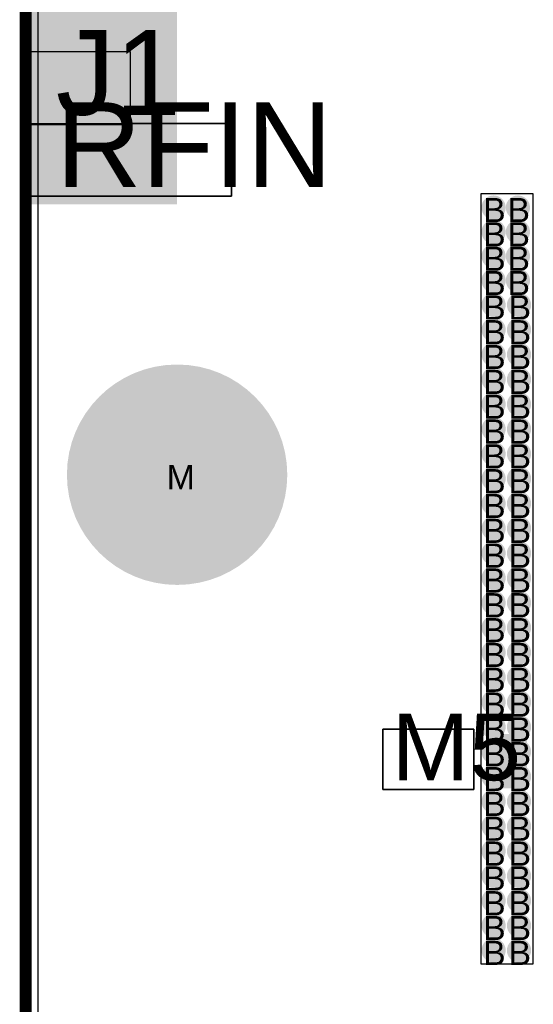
# Model space of a CAD drawing. Header units: millimetres. Extents: x -0.78 to 4.25, y -4.49 to 2.54.
# Tile 3 of 32: x -0.01 to 0.42, y 0.46 to 1.28. Entities that reach past the tile are written whole.
import ezdxf

# ---------------------------------------------------------------- set-up
doc = ezdxf.new("R2010")
doc.units = ezdxf.units.MM
doc.header["$MEASUREMENT"] = 0
for name, color, linetype in [('BottomLayer', 5, 'Continuous'), ('BottomSolder', 6, 'Continuous'), ('DrillDrawing', 1, 'Continuous'), ('Mechanical1', 6, 'Continuous'), ('TopLayer', 1, 'Continuous'), ('TopOverlay', 2, 'Continuous'), ('TopSolder', 216, 'Continuous')]:
    doc.layers.add(name, color=color, linetype=linetype)
doc.styles.add('Arial', font='txt', dxfattribs={"height": 0.2})

msp = doc.modelspace()

# ---------------------------------------------------------------- hatches: boundary and pattern name
at = {"layer": 'BottomLayer'}
msp.add_hatch(color=5, dxfattribs=at).paths.add_polyline_path([(-0.005, 1.62314), (0.125, 1.62314), (0.125, 1.12314), (-0.005, 1.12314)])
h = msp.add_hatch(color=5, dxfattribs=at)
edge = h.paths.add_edge_path()
edge.add_arc((0.38637, 1.1206), 0.01, 0, 360)
h = msp.add_hatch(color=5, dxfattribs=at)
edge = h.paths.add_edge_path()
edge.add_arc((0.40647, 1.1206), 0.01, 0, 360)
h = msp.add_hatch(color=5, dxfattribs=at)
edge = h.paths.add_edge_path()
edge.add_arc((0.38637, 1.1005), 0.01, 0, 360)
h = msp.add_hatch(color=5, dxfattribs=at)
edge = h.paths.add_edge_path()
edge.add_arc((0.40647, 1.1005), 0.01, 0, 360)
h = msp.add_hatch(color=5, dxfattribs=at)
edge = h.paths.add_edge_path()
edge.add_arc((0.38637, 1.0804), 0.01, 0, 360)
h = msp.add_hatch(color=5, dxfattribs=at)
edge = h.paths.add_edge_path()
edge.add_arc((0.40647, 1.0804), 0.01, 0, 360)
h = msp.add_hatch(color=5, dxfattribs=at)
edge = h.paths.add_edge_path()
edge.add_arc((0.38637, 1.0603), 0.01, 0, 360)
h = msp.add_hatch(color=5, dxfattribs=at)
edge = h.paths.add_edge_path()
edge.add_arc((0.40647, 1.0603), 0.01, 0, 360)
h = msp.add_hatch(color=5, dxfattribs=at)
edge = h.paths.add_edge_path()
edge.add_arc((0.38637, 1.0402), 0.01, 0, 360)
h = msp.add_hatch(color=5, dxfattribs=at)
edge = h.paths.add_edge_path()
edge.add_arc((0.40737, 1.0402), 0.01, 0, 360)
h = msp.add_hatch(color=5, dxfattribs=at)
edge = h.paths.add_edge_path()
edge.add_arc((0.38637, 1.0197), 0.01, 0, 360)
h = msp.add_hatch(color=5, dxfattribs=at)
edge = h.paths.add_edge_path()
edge.add_arc((0.40737, 1.0197), 0.01, 0, 360)
h = msp.add_hatch(color=5, dxfattribs=at)
edge = h.paths.add_edge_path()
edge.add_arc((0.38637, 0.9992), 0.01, 0, 360)
h = msp.add_hatch(color=5, dxfattribs=at)
edge = h.paths.add_edge_path()
edge.add_arc((0.40737, 0.9992), 0.01, 0, 360)
h = msp.add_hatch(color=5, dxfattribs=at)
edge = h.paths.add_edge_path()
edge.add_arc((0.125, 0.9), 0.09, 0, 360)
h = msp.add_hatch(color=5, dxfattribs=at)
edge = h.paths.add_edge_path()
edge.add_arc((0.38637, 0.9787), 0.01, 0, 360)
h = msp.add_hatch(color=5, dxfattribs=at)
edge = h.paths.add_edge_path()
edge.add_arc((0.40737, 0.9787), 0.01, 0, 360)
h = msp.add_hatch(color=5, dxfattribs=at)
edge = h.paths.add_edge_path()
edge.add_arc((0.38637, 0.9582), 0.01, 0, 360)
h = msp.add_hatch(color=5, dxfattribs=at)
edge = h.paths.add_edge_path()
edge.add_arc((0.40737, 0.9582), 0.01, 0, 360)
h = msp.add_hatch(color=5, dxfattribs=at)
edge = h.paths.add_edge_path()
edge.add_arc((0.38637, 0.9377), 0.01, 0, 360)
h = msp.add_hatch(color=5, dxfattribs=at)
edge = h.paths.add_edge_path()
edge.add_arc((0.40737, 0.9377), 0.01, 0, 360)
h = msp.add_hatch(color=5, dxfattribs=at)
edge = h.paths.add_edge_path()
edge.add_arc((0.38637, 0.9172), 0.01, 0, 360)
h = msp.add_hatch(color=5, dxfattribs=at)
edge = h.paths.add_edge_path()
edge.add_arc((0.40737, 0.9172), 0.01, 0, 360)
h = msp.add_hatch(color=5, dxfattribs=at)
edge = h.paths.add_edge_path()
edge.add_arc((0.38637, 0.8967), 0.01, 0, 360)
h = msp.add_hatch(color=5, dxfattribs=at)
edge = h.paths.add_edge_path()
edge.add_arc((0.40737, 0.8967), 0.01, 0, 360)
h = msp.add_hatch(color=5, dxfattribs=at)
edge = h.paths.add_edge_path()
edge.add_arc((0.38637, 0.8762), 0.01, 0, 360)
h = msp.add_hatch(color=5, dxfattribs=at)
edge = h.paths.add_edge_path()
edge.add_arc((0.40737, 0.8762), 0.01, 0, 360)
h = msp.add_hatch(color=5, dxfattribs=at)
edge = h.paths.add_edge_path()
edge.add_arc((0.38637, 0.8557), 0.01, 0, 360)
h = msp.add_hatch(color=5, dxfattribs=at)
edge = h.paths.add_edge_path()
edge.add_arc((0.40737, 0.8557), 0.01, 0, 360)
h = msp.add_hatch(color=5, dxfattribs=at)
edge = h.paths.add_edge_path()
edge.add_arc((0.38637, 0.8352), 0.01, 0, 360)
h = msp.add_hatch(color=5, dxfattribs=at)
edge = h.paths.add_edge_path()
edge.add_arc((0.40737, 0.8352), 0.01, 0, 360)
h = msp.add_hatch(color=5, dxfattribs=at)
edge = h.paths.add_edge_path()
edge.add_arc((0.38637, 0.8147), 0.01, 0, 360)
h = msp.add_hatch(color=5, dxfattribs=at)
edge = h.paths.add_edge_path()
edge.add_arc((0.40737, 0.8147), 0.01, 0, 360)
h = msp.add_hatch(color=5, dxfattribs=at)
edge = h.paths.add_edge_path()
edge.add_arc((0.38637, 0.7942), 0.01, 0, 360)
h = msp.add_hatch(color=5, dxfattribs=at)
edge = h.paths.add_edge_path()
edge.add_arc((0.40737, 0.7942), 0.01, 0, 360)
h = msp.add_hatch(color=5, dxfattribs=at)
edge = h.paths.add_edge_path()
edge.add_arc((0.38637, 0.7737), 0.01, 0, 360)
h = msp.add_hatch(color=5, dxfattribs=at)
edge = h.paths.add_edge_path()
edge.add_arc((0.40737, 0.7737), 0.01, 0, 360)
h = msp.add_hatch(color=5, dxfattribs=at)
edge = h.paths.add_edge_path()
edge.add_arc((0.38637, 0.7532), 0.01, 0, 360)
h = msp.add_hatch(color=5, dxfattribs=at)
edge = h.paths.add_edge_path()
edge.add_arc((0.40737, 0.7532), 0.01, 0, 360)
h = msp.add_hatch(color=5, dxfattribs=at)
edge = h.paths.add_edge_path()
edge.add_arc((0.38637, 0.7327), 0.01, 0, 360)
h = msp.add_hatch(color=5, dxfattribs=at)
edge = h.paths.add_edge_path()
edge.add_arc((0.40737, 0.7327), 0.01, 0, 360)
h = msp.add_hatch(color=5, dxfattribs=at)
edge = h.paths.add_edge_path()
edge.add_arc((0.38637, 0.7122), 0.01, 0, 360)
h = msp.add_hatch(color=5, dxfattribs=at)
edge = h.paths.add_edge_path()
edge.add_arc((0.40737, 0.7122), 0.01, 0, 360)
h = msp.add_hatch(color=5, dxfattribs=at)
edge = h.paths.add_edge_path()
edge.add_arc((0.38637, 0.6917), 0.01, 0, 360)
h = msp.add_hatch(color=5, dxfattribs=at)
edge = h.paths.add_edge_path()
edge.add_arc((0.40737, 0.6917), 0.01, 0, 360)
h = msp.add_hatch(color=5, dxfattribs=at)
edge = h.paths.add_edge_path()
edge.add_arc((0.38637, 0.6712), 0.01, 0, 360)
h = msp.add_hatch(color=5, dxfattribs=at)
edge = h.paths.add_edge_path()
edge.add_arc((0.40737, 0.6712), 0.01, 0, 360)
h = msp.add_hatch(color=5, dxfattribs=at)
edge = h.paths.add_edge_path()
edge.add_arc((0.38637, 0.6507), 0.01, 0, 360)
h = msp.add_hatch(color=5, dxfattribs=at)
edge = h.paths.add_edge_path()
edge.add_arc((0.40737, 0.6507), 0.01, 0, 360)
h = msp.add_hatch(color=5, dxfattribs=at)
edge = h.paths.add_edge_path()
edge.add_arc((0.38637, 0.6302), 0.01, 0, 360)
h = msp.add_hatch(color=5, dxfattribs=at)
edge = h.paths.add_edge_path()
edge.add_arc((0.40737, 0.6302), 0.01, 0, 360)
h = msp.add_hatch(color=5, dxfattribs=at)
edge = h.paths.add_edge_path()
edge.add_arc((0.38637, 0.6097), 0.01, 0, 360)
h = msp.add_hatch(color=5, dxfattribs=at)
edge = h.paths.add_edge_path()
edge.add_arc((0.40737, 0.6097), 0.01, 0, 360)
h = msp.add_hatch(color=5, dxfattribs=at)
edge = h.paths.add_edge_path()
edge.add_arc((0.38637, 0.5892), 0.01, 0, 360)
h = msp.add_hatch(color=5, dxfattribs=at)
edge = h.paths.add_edge_path()
edge.add_arc((0.40737, 0.5892), 0.01, 0, 360)
h = msp.add_hatch(color=5, dxfattribs=at)
edge = h.paths.add_edge_path()
edge.add_arc((0.38637, 0.5687), 0.01, 0, 360)
h = msp.add_hatch(color=5, dxfattribs=at)
edge = h.paths.add_edge_path()
edge.add_arc((0.40737, 0.5687), 0.01, 0, 360)
h = msp.add_hatch(color=5, dxfattribs=at)
edge = h.paths.add_edge_path()
edge.add_arc((0.38637, 0.5482), 0.01, 0, 360)
h = msp.add_hatch(color=5, dxfattribs=at)
edge = h.paths.add_edge_path()
edge.add_arc((0.40737, 0.5482), 0.01, 0, 360)
h = msp.add_hatch(color=5, dxfattribs=at)
edge = h.paths.add_edge_path()
edge.add_arc((0.38637, 0.5277), 0.01, 0, 360)
h = msp.add_hatch(color=5, dxfattribs=at)
edge = h.paths.add_edge_path()
edge.add_arc((0.40737, 0.5277), 0.01, 0, 360)
h = msp.add_hatch(color=5, dxfattribs=at)
edge = h.paths.add_edge_path()
edge.add_arc((0.38637, 0.5072), 0.01, 0, 360)
h = msp.add_hatch(color=5, dxfattribs=at)
edge = h.paths.add_edge_path()
edge.add_arc((0.40737, 0.5072), 0.01, 0, 360)
at = {"layer": 'TopLayer'}
h = msp.add_hatch(color=1, dxfattribs=at)
edge = h.paths.add_edge_path()
edge.add_arc((0.38637, 1.1206), 0.01, 0, 360)
h = msp.add_hatch(color=1, dxfattribs=at)
edge = h.paths.add_edge_path()
edge.add_arc((0.40647, 1.1206), 0.01, 0, 360)
h = msp.add_hatch(color=1, dxfattribs=at)
edge = h.paths.add_edge_path()
edge.add_arc((0.38637, 1.1005), 0.01, 0, 360)
h = msp.add_hatch(color=1, dxfattribs=at)
edge = h.paths.add_edge_path()
edge.add_arc((0.40647, 1.1005), 0.01, 0, 360)
h = msp.add_hatch(color=1, dxfattribs=at)
edge = h.paths.add_edge_path()
edge.add_arc((0.38637, 1.0804), 0.01, 0, 360)
h = msp.add_hatch(color=1, dxfattribs=at)
edge = h.paths.add_edge_path()
edge.add_arc((0.40647, 1.0804), 0.01, 0, 360)
h = msp.add_hatch(color=1, dxfattribs=at)
edge = h.paths.add_edge_path()
edge.add_arc((0.38637, 1.0603), 0.01, 0, 360)
h = msp.add_hatch(color=1, dxfattribs=at)
edge = h.paths.add_edge_path()
edge.add_arc((0.40647, 1.0603), 0.01, 0, 360)
h = msp.add_hatch(color=1, dxfattribs=at)
edge = h.paths.add_edge_path()
edge.add_arc((0.38637, 1.0402), 0.01, 0, 360)
h = msp.add_hatch(color=1, dxfattribs=at)
edge = h.paths.add_edge_path()
edge.add_arc((0.40737, 1.0402), 0.01, 0, 360)
h = msp.add_hatch(color=1, dxfattribs=at)
edge = h.paths.add_edge_path()
edge.add_arc((0.38637, 1.0197), 0.01, 0, 360)
h = msp.add_hatch(color=1, dxfattribs=at)
edge = h.paths.add_edge_path()
edge.add_arc((0.40737, 1.0197), 0.01, 0, 360)
h = msp.add_hatch(color=1, dxfattribs=at)
edge = h.paths.add_edge_path()
edge.add_arc((0.38637, 0.9992), 0.01, 0, 360)
h = msp.add_hatch(color=1, dxfattribs=at)
edge = h.paths.add_edge_path()
edge.add_arc((0.40737, 0.9992), 0.01, 0, 360)
h = msp.add_hatch(color=1, dxfattribs=at)
edge = h.paths.add_edge_path()
edge.add_arc((0.125, 0.9), 0.09, 0, 360)
h = msp.add_hatch(color=1, dxfattribs=at)
edge = h.paths.add_edge_path()
edge.add_arc((0.38637, 0.9787), 0.01, 0, 360)
h = msp.add_hatch(color=1, dxfattribs=at)
edge = h.paths.add_edge_path()
edge.add_arc((0.40737, 0.9787), 0.01, 0, 360)
h = msp.add_hatch(color=1, dxfattribs=at)
edge = h.paths.add_edge_path()
edge.add_arc((0.38637, 0.9582), 0.01, 0, 360)
h = msp.add_hatch(color=1, dxfattribs=at)
edge = h.paths.add_edge_path()
edge.add_arc((0.40737, 0.9582), 0.01, 0, 360)
h = msp.add_hatch(color=1, dxfattribs=at)
edge = h.paths.add_edge_path()
edge.add_arc((0.38637, 0.9377), 0.01, 0, 360)
h = msp.add_hatch(color=1, dxfattribs=at)
edge = h.paths.add_edge_path()
edge.add_arc((0.40737, 0.9377), 0.01, 0, 360)
h = msp.add_hatch(color=1, dxfattribs=at)
edge = h.paths.add_edge_path()
edge.add_arc((0.38637, 0.9172), 0.01, 0, 360)
h = msp.add_hatch(color=1, dxfattribs=at)
edge = h.paths.add_edge_path()
edge.add_arc((0.40737, 0.9172), 0.01, 0, 360)
h = msp.add_hatch(color=1, dxfattribs=at)
edge = h.paths.add_edge_path()
edge.add_arc((0.38637, 0.8967), 0.01, 0, 360)
h = msp.add_hatch(color=1, dxfattribs=at)
edge = h.paths.add_edge_path()
edge.add_arc((0.40737, 0.8967), 0.01, 0, 360)
h = msp.add_hatch(color=1, dxfattribs=at)
edge = h.paths.add_edge_path()
edge.add_arc((0.38637, 0.8762), 0.01, 0, 360)
h = msp.add_hatch(color=1, dxfattribs=at)
edge = h.paths.add_edge_path()
edge.add_arc((0.40737, 0.8762), 0.01, 0, 360)
h = msp.add_hatch(color=1, dxfattribs=at)
edge = h.paths.add_edge_path()
edge.add_arc((0.38637, 0.8557), 0.01, 0, 360)
h = msp.add_hatch(color=1, dxfattribs=at)
edge = h.paths.add_edge_path()
edge.add_arc((0.40737, 0.8557), 0.01, 0, 360)
h = msp.add_hatch(color=1, dxfattribs=at)
edge = h.paths.add_edge_path()
edge.add_arc((0.38637, 0.8352), 0.01, 0, 360)
h = msp.add_hatch(color=1, dxfattribs=at)
edge = h.paths.add_edge_path()
edge.add_arc((0.40737, 0.8352), 0.01, 0, 360)
h = msp.add_hatch(color=1, dxfattribs=at)
edge = h.paths.add_edge_path()
edge.add_arc((0.38637, 0.8147), 0.01, 0, 360)
h = msp.add_hatch(color=1, dxfattribs=at)
edge = h.paths.add_edge_path()
edge.add_arc((0.40737, 0.8147), 0.01, 0, 360)
h = msp.add_hatch(color=1, dxfattribs=at)
edge = h.paths.add_edge_path()
edge.add_arc((0.38637, 0.7942), 0.01, 0, 360)
h = msp.add_hatch(color=1, dxfattribs=at)
edge = h.paths.add_edge_path()
edge.add_arc((0.40737, 0.7942), 0.01, 0, 360)
h = msp.add_hatch(color=1, dxfattribs=at)
edge = h.paths.add_edge_path()
edge.add_arc((0.38637, 0.7737), 0.01, 0, 360)
h = msp.add_hatch(color=1, dxfattribs=at)
edge = h.paths.add_edge_path()
edge.add_arc((0.40737, 0.7737), 0.01, 0, 360)
h = msp.add_hatch(color=1, dxfattribs=at)
edge = h.paths.add_edge_path()
edge.add_arc((0.38637, 0.7532), 0.01, 0, 360)
h = msp.add_hatch(color=1, dxfattribs=at)
edge = h.paths.add_edge_path()
edge.add_arc((0.40737, 0.7532), 0.01, 0, 360)
h = msp.add_hatch(color=1, dxfattribs=at)
edge = h.paths.add_edge_path()
edge.add_arc((0.38637, 0.7327), 0.01, 0, 360)
h = msp.add_hatch(color=1, dxfattribs=at)
edge = h.paths.add_edge_path()
edge.add_arc((0.40737, 0.7327), 0.01, 0, 360)
h = msp.add_hatch(color=1, dxfattribs=at)
edge = h.paths.add_edge_path()
edge.add_arc((0.38637, 0.7122), 0.01, 0, 360)
h = msp.add_hatch(color=1, dxfattribs=at)
edge = h.paths.add_edge_path()
edge.add_arc((0.40737, 0.7122), 0.01, 0, 360)
h = msp.add_hatch(color=1, dxfattribs=at)
edge = h.paths.add_edge_path()
edge.add_arc((0.38637, 0.6917), 0.01, 0, 360)
h = msp.add_hatch(color=1, dxfattribs=at)
edge = h.paths.add_edge_path()
edge.add_arc((0.40737, 0.6917), 0.01, 0, 360)
msp.add_hatch(color=1, dxfattribs=at).paths.add_polyline_path([(0.38289, 0.685), (0.41289, 0.685), (0.41289, 0.642), (0.38289, 0.642)])
h = msp.add_hatch(color=1, dxfattribs=at)
edge = h.paths.add_edge_path()
edge.add_arc((0.38637, 0.6712), 0.01, 0, 360)
h = msp.add_hatch(color=1, dxfattribs=at)
edge = h.paths.add_edge_path()
edge.add_arc((0.40737, 0.6712), 0.01, 0, 360)
h = msp.add_hatch(color=1, dxfattribs=at)
edge = h.paths.add_edge_path()
edge.add_arc((0.38637, 0.6507), 0.01, 0, 360)
h = msp.add_hatch(color=1, dxfattribs=at)
edge = h.paths.add_edge_path()
edge.add_arc((0.40737, 0.6507), 0.01, 0, 360)
h = msp.add_hatch(color=1, dxfattribs=at)
edge = h.paths.add_edge_path()
edge.add_arc((0.38637, 0.6302), 0.01, 0, 360)
h = msp.add_hatch(color=1, dxfattribs=at)
edge = h.paths.add_edge_path()
edge.add_arc((0.40737, 0.6302), 0.01, 0, 360)
h = msp.add_hatch(color=1, dxfattribs=at)
edge = h.paths.add_edge_path()
edge.add_arc((0.38637, 0.6097), 0.01, 0, 360)
h = msp.add_hatch(color=1, dxfattribs=at)
edge = h.paths.add_edge_path()
edge.add_arc((0.40737, 0.6097), 0.01, 0, 360)
h = msp.add_hatch(color=1, dxfattribs=at)
edge = h.paths.add_edge_path()
edge.add_arc((0.38637, 0.5892), 0.01, 0, 360)
h = msp.add_hatch(color=1, dxfattribs=at)
edge = h.paths.add_edge_path()
edge.add_arc((0.40737, 0.5892), 0.01, 0, 360)
h = msp.add_hatch(color=1, dxfattribs=at)
edge = h.paths.add_edge_path()
edge.add_arc((0.38637, 0.5687), 0.01, 0, 360)
h = msp.add_hatch(color=1, dxfattribs=at)
edge = h.paths.add_edge_path()
edge.add_arc((0.40737, 0.5687), 0.01, 0, 360)
h = msp.add_hatch(color=1, dxfattribs=at)
edge = h.paths.add_edge_path()
edge.add_arc((0.38637, 0.5482), 0.01, 0, 360)
h = msp.add_hatch(color=1, dxfattribs=at)
edge = h.paths.add_edge_path()
edge.add_arc((0.40737, 0.5482), 0.01, 0, 360)
h = msp.add_hatch(color=1, dxfattribs=at)
edge = h.paths.add_edge_path()
edge.add_arc((0.38637, 0.5277), 0.01, 0, 360)
h = msp.add_hatch(color=1, dxfattribs=at)
edge = h.paths.add_edge_path()
edge.add_arc((0.40737, 0.5277), 0.01, 0, 360)
h = msp.add_hatch(color=1, dxfattribs=at)
edge = h.paths.add_edge_path()
edge.add_arc((0.38637, 0.5072), 0.01, 0, 360)
h = msp.add_hatch(color=1, dxfattribs=at)
edge = h.paths.add_edge_path()
edge.add_arc((0.40737, 0.5072), 0.01, 0, 360)
at = {"layer": 'TopSolder'}
h = msp.add_hatch(color=216, dxfattribs=at)
edge = h.paths.add_edge_path()
edge.add_arc((0.125, 0.9), 0.091, 0, 360)
msp.add_hatch(color=216, dxfattribs=at).paths.add_polyline_path([(0.38189, 0.686), (0.41389, 0.686), (0.41389, 0.641), (0.38189, 0.641)])

# ---------------------------------------------------------------- linework, layer by layer
at = {"layer": 'BottomLayer'}
msp.add_line((0.0102, 0.0102), (0.01019, 2.4898), dxfattribs=at)
at = {"layer": 'BottomSolder'}
msp.add_line((0, 0), (0, 2.5), dxfattribs=at)
at = {"layer": 'Mechanical1', "const_width": 0.01}
msp.add_lwpolyline([(0, 2.5), (0, 0)], dxfattribs=at)
at = {"layer": 'TopLayer'}
for p, q in [((0.37587, 1.132), (0.37587, 0.496)), ((0.41918, 1.132), (0.37587, 1.132)), ((0.41918, 0.496), (0.41918, 1.132)), ((0.37587, 0.496), (0.41918, 0.496))]:
    msp.add_line(p, q, dxfattribs=at)
at = {"layer": 'TopSolder'}
for p, q in [((0, 1.24928), (0, 1.775)), ((0.0865, 1.24928), (0, 1.24928)), ((0, 1.24928), (0, 1.21996)), ((0.0865, 1.24928), (0, 1.24928)), ((0.0865, 1.18928), (0.0865, 1.24928)), ((0.0865, 1.19), (0.0865, 1.24928)), ((0, 1.21996), (0, 1.18928)), ((0, 1.13), (0, 1.19)), ((0, 1.19), (0.17, 1.19)), ((0, 1.18928), (0.0865, 1.18928)), ((0.17, 1.19), (0.0865, 1.19)), ((0.17, 1.19), (0.17, 1.13)), ((0.17, 1.13), (0.17, 1.19)), ((0.17, 1.13), (0, 1.13)), ((0, 0.282), (0, 1.13)), ((0, 1.13), (0.17, 1.13)), ((0.295, 0.64), (0.295, 0.69)), ((0.295, 0.69), (0.37, 0.69)), ((0.37, 0.69), (0.295, 0.69)), ((0.295, 0.69), (0.295, 0.64)), ((0.37, 0.69), (0.37, 0.64)), ((0.37, 0.64), (0.37, 0.69)), ((0.37, 0.64), (0.295, 0.64)), ((0.295, 0.64), (0.37, 0.64))]:
    msp.add_line(p, q, dxfattribs=at)

# ---------------------------------------------------------------- texts
at = {"layer": 'DrillDrawing', "style": 'Arial'}
for s, p in [('B', (0.3777, 1.1086)), ('B', (0.3978, 1.1086)), ('B', (0.3777, 1.0885)), ('B', (0.3978, 1.0885)), ('B', (0.3777, 1.0684)), ('B', (0.3978, 1.0684)), ('B', (0.3777, 1.0483)), ('B', (0.3978, 1.0483)), ('B', (0.3777, 1.0282)), ('B', (0.3987, 1.0282)), ('B', (0.3777, 1.0077)), ('B', (0.3987, 1.0077)), ('B', (0.3777, 0.9872)), ('B', (0.3987, 0.9872)), ('B', (0.3777, 0.9667)), ('B', (0.3987, 0.9667)), ('B', (0.3777, 0.9462)), ('B', (0.3987, 0.9462)), ('B', (0.3777, 0.9257)), ('B', (0.3987, 0.9257)), ('B', (0.3777, 0.9052)), ('B', (0.3987, 0.9052)), ('M', (0.11634, 0.888)), ('B', (0.3777, 0.8847)), ('B', (0.3987, 0.8847)), ('B', (0.3777, 0.8642)), ('B', (0.3987, 0.8642)), ('B', (0.3777, 0.8437)), ('B', (0.3987, 0.8437)), ('B', (0.3777, 0.8232)), ('B', (0.3987, 0.8232)), ('B', (0.3777, 0.8027)), ('B', (0.3987, 0.8027)), ('B', (0.3777, 0.7822)), ('B', (0.3987, 0.7822)), ('B', (0.3777, 0.7617)), ('B', (0.3987, 0.7617)), ('B', (0.3777, 0.7412)), ('B', (0.3987, 0.7412)), ('B', (0.3777, 0.7207)), ('B', (0.3987, 0.7207)), ('B', (0.3777, 0.7002)), ('B', (0.3987, 0.7002)), ('B', (0.3777, 0.6797)), ('B', (0.3987, 0.6797)), ('B', (0.3777, 0.6592)), ('B', (0.3987, 0.6592)), ('B', (0.3777, 0.6387)), ('B', (0.3987, 0.6387)), ('B', (0.3777, 0.6182)), ('B', (0.3987, 0.6182)), ('B', (0.3777, 0.5977)), ('B', (0.3987, 0.5977)), ('B', (0.3777, 0.5772)), ('B', (0.3987, 0.5772)), ('B', (0.3777, 0.5567)), ('B', (0.3987, 0.5567)), ('B', (0.3777, 0.5362)), ('B', (0.3987, 0.5362)), ('B', (0.3777, 0.5157)), ('B', (0.3987, 0.5157)), ('B', (0.3777, 0.4952)), ('B', (0.3987, 0.4952))]:
    msp.add_text(s, height=0.02, dxfattribs=at).set_placement(p)
at = {"layer": 'TopOverlay', "style": 'Arial'}
for s, height, p in [('J1', 0.07, (0.02487, 1.19715)), ('M5', 0.055, (0.30224, 0.64769))]:
    msp.add_text(s, height=height, dxfattribs=at).set_placement(p)
msp.add_text('RFIN', height=0.07, rotation=360, dxfattribs=at).set_placement((0.025, 1.13758))

doc.saveas('drawing.dxf')
